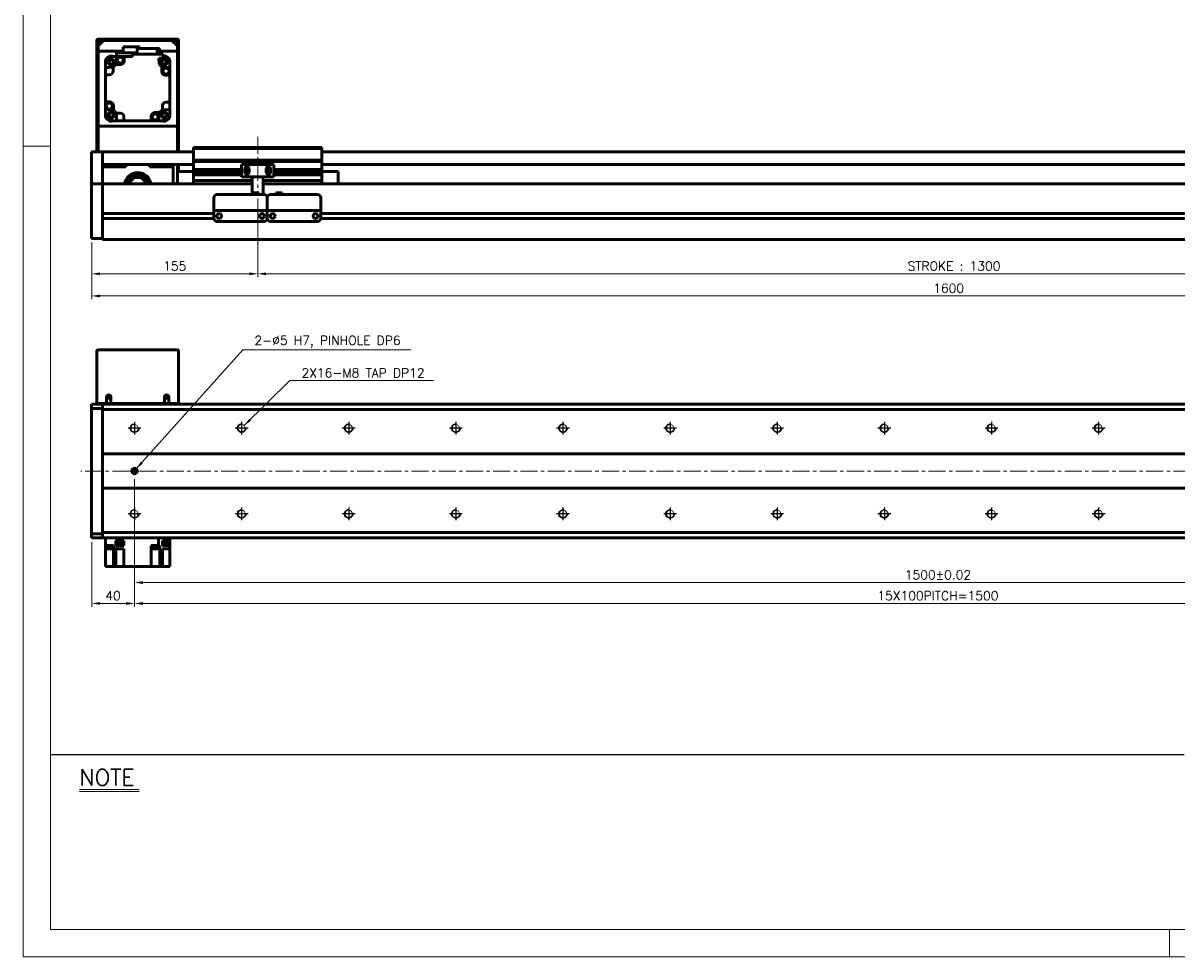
# Model space of a CAD drawing. Header units: millimetres. Extents: x 46891 to 50687, y 6223 to 10043.
# Tile 1 of 5: x 48547 to 49624, y 8529 to 9401. Entities that reach past the tile are written whole.
import ezdxf

# ---------------------------------------------------------------- set-up
doc = ezdxf.new("R2010")
doc.units = ezdxf.units.MM
doc.header["$LTSCALE"] = 0.5
doc.linetypes.add('CENTER', pattern=[50.8, 31.75, -6.35, 6.35, -6.35])
doc.layers.get('0').update_dxf_attribs({"lineweight": 20})
for name, color, linetype, lineweight in [('1', 1, 'CENTER', 13), ('4', 4, 'Continuous', 13), ('외형선(ISO)', 7, 'Continuous', 50)]:
    doc.layers.add(name, color=color, linetype=linetype, lineweight=lineweight)
for name, color, linetype in [('3', 3, 'Continuous'), ('C', 1, 'CENTER'), ('DIM', 4, 'Continuous')]:
    doc.layers.add(name, color=color, linetype=linetype)
doc.styles.add('DSR TEXT', font='romans.shx', dxfattribs={"bigfont": 'whgtxt.shx'})
doc.styles.get("Standard").update_dxf_attribs({"font": 'romans.shx', "bigfont": 'whgtxt.shx'})
doc.dimstyles.new('DSR', dxfattribs={"dimscale": 2, "dimtxt": 3, "dimasz": 3, "dimexe": 0.5, "dimexo": 0.5, "dimgap": 0.5, "dimtad": 1, "dimdsep": 46, "dimtxsty": 'Standard', "dimcen": 2.5, "dimclrd": 4, "dimclre": 4, "dimclrt": 2, "dimadec": 0, "dimazin": 2, "dimtfac": 1, "dimtmove": 0, "dimatfit": 3, "dimfxl": 0, "dimlwd": -1, "dimlwe": -1, "dimarcsym": 0})

# ---------------------------------------------------------------- blocks, each defined once
blk = doc.blocks.new('A$C13F00394')
for p, q in [((-202.34, 25.67), (-191.42, 25.67)), ((-202.34, 25.3), (-191.42, 25.3))]:
    blk.add_line(p, q)
at = {"layer": '3'}
blk.add_line((0, 32), (-207.68, 32), dxfattribs=at)
at = {"layer": '4', "color": 0, "style": 'DSR TEXT'}
blk.add_text('NOTE', height=3, dxfattribs=at).set_placement((-202.39, 26.38))
blk = doc.blocks.new('A$C1C1952E1')
at = {"color": 1}
blk.add_lwpolyline([(0, 0), (420, 0), (420, 297), (0, 297)], close=True, dxfattribs=at)
at = {"color": 3}
blk.add_lwpolyline([(5, 5), (415, 5), (415, 292), (5, 292)], close=True, dxfattribs=at)
blk = doc.blocks.new('*D79')
at = {"color": 1, "linetype": 'ByBlock'}
for p, q in [((48765.7, 9237.2), (48765.7, 9163.8)), ((48610.7, 9196.2), (48610.7, 9163.8)), ((48618.5, 9166.8), (48757.9, 9166.8))]:
    blk.add_line(p, q, dxfattribs=at)
at = {"color": 1}
for points in [[(48618.5, 9168.1), (48618.5, 9165.5), (48610.7, 9166.8)], [(48757.9, 9168.1), (48757.9, 9165.5), (48765.7, 9166.8)]]:
    blk.add_solid(points, dxfattribs=at)
at = {"layer": 'Defpoints', "color": 0}
for p in [(48765.7, 9240.8), (48610.7, 9199.8), (48765.7, 9166.8)]:
    blk.add_point(p, dxfattribs=at)
at = {"color": 3, "insert": (48688.2, 9174), "char_height": 8.4, "attachment_point": 5, "style": 'DSR TEXT'}
blk.add_mtext('155', dxfattribs=at)
blk = doc.blocks.new('*D80')
at = {"color": 1, "linetype": 'ByBlock'}
for p, q in [((48765.7, 9237.2), (48765.7, 9163.8)), ((50065.7, 9237.2), (50065.7, 9163.8)), ((48773.5, 9166.8), (50057.9, 9166.8))]:
    blk.add_line(p, q, dxfattribs=at)
at = {"color": 1}
for points in [[(48773.5, 9168.1), (48773.5, 9165.5), (48765.7, 9166.8)], [(50057.9, 9168.1), (50057.9, 9165.5), (50065.7, 9166.8)]]:
    blk.add_solid(points, dxfattribs=at)
at = {"layer": 'Defpoints', "color": 0}
for p in [(48765.7, 9240.8), (50065.7, 9240.8), (50065.7, 9166.8)]:
    blk.add_point(p, dxfattribs=at)
at = {"color": 3, "insert": (49415.7, 9174), "char_height": 8.4, "attachment_point": 5, "style": 'DSR TEXT'}
blk.add_mtext('STROKE : 1300', dxfattribs=at)
blk = doc.blocks.new('*D82')
at = {"color": 1, "linetype": 'ByBlock'}
for p, q in [((48610.7, 9196.2), (48610.7, 9143.1)), ((50210.7, 9196.2), (50210.7, 9143.1)), ((50202.9, 9146.1), (48618.5, 9146.1))]:
    blk.add_line(p, q, dxfattribs=at)
at = {"color": 1}
for points in [[(48618.5, 9147.4), (48618.5, 9144.8), (48610.7, 9146.1)], [(50202.9, 9147.4), (50202.9, 9144.8), (50210.7, 9146.1)]]:
    blk.add_solid(points, dxfattribs=at)
at = {"layer": 'Defpoints', "color": 0}
for p in [(48610.7, 9199.8), (50210.7, 9199.8), (48610.7, 9146.1)]:
    blk.add_point(p, dxfattribs=at)
at = {"color": 3, "insert": (49410.7, 9153.3), "char_height": 8.4, "attachment_point": 5, "style": 'DSR TEXT'}
blk.add_mtext('1600', dxfattribs=at)
blk = doc.blocks.new('A$C33E56CC6')
h = blk.add_hatch()
h.set_pattern_fill('ANSI31', color=256, style=0)
h.set_pattern_definition([(45, (-7065.45672, -6508.5399), (-0.0883883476, 0.0883883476), [])])
h.paths.add_polyline_path([(4, 6.5, 0.414214), (1.5, 4), (4, 4)])
h.paths.add_polyline_path([(6.5, 4), (4, 4), (4, 1.5, 0.414214)])
blk.add_circle((4, 4), 2.5)
at = {"layer": '1'}
for p, q in [((0, 4), (8, 4)), ((4, 0), (4, 8))]:
    blk.add_line(p, q, dxfattribs=at)
blk = doc.blocks.new('tap8')
blk.add_circle((0, 0), 3.4)
at = {"layer": 'C', "color": 1, "linetype": 'CENTER'}
for p, q in [((-6, 0), (6, 0)), ((0, -6), (0, 6))]:
    blk.add_line(p, q, dxfattribs=at)
at = {"layer": 'DIM', "color": 3}
blk.add_arc((0, 0), 4, 263.8455, 189.4314, dxfattribs=at)
blk = doc.blocks.new('*D89')
at = {"color": 1, "linetype": 'ByBlock'}
for p, q in [((48650.7, 8975.1), (48650.7, 8875.5)), ((50150.7, 8975.1), (50150.7, 8875.5)), ((48658.5, 8878.5), (50142.9, 8878.5))]:
    blk.add_line(p, q, dxfattribs=at)
at = {"color": 1}
for points in [[(48658.5, 8879.8), (48658.5, 8877.2), (48650.7, 8878.5)], [(50142.9, 8879.8), (50142.9, 8877.2), (50150.7, 8878.5)]]:
    blk.add_solid(points, dxfattribs=at)
at = {"layer": 'Defpoints', "color": 0}
for p in [(48650.7, 8978.7), (50150.7, 8978.7), (50150.7, 8878.5)]:
    blk.add_point(p, dxfattribs=at)
at = {"color": 3, "insert": (49400.7, 8885.7), "char_height": 8.4, "attachment_point": 5, "style": 'DSR TEXT'}
blk.add_mtext('1500%%P0.02', dxfattribs=at)
blk = doc.blocks.new('*D91')
at = {"color": 1, "linetype": 'ByBlock'}
for p, q in [((48650.7, 8975.1), (48650.7, 8856)), ((48610.7, 8916.6), (48610.7, 8856)), ((48642.9, 8859), (48618.5, 8859))]:
    blk.add_line(p, q, dxfattribs=at)
at = {"color": 1}
for points in [[(48618.5, 8860.3), (48618.5, 8857.7), (48610.7, 8859)], [(48642.9, 8860.3), (48642.9, 8857.7), (48650.7, 8859)]]:
    blk.add_solid(points, dxfattribs=at)
at = {"layer": 'Defpoints', "color": 0}
for p in [(48650.7, 8978.7), (48610.7, 8920.2), (48610.7, 8859)]:
    blk.add_point(p, dxfattribs=at)
at = {"color": 3, "insert": (48630.7, 8866.2), "char_height": 8.4, "attachment_point": 5, "style": 'DSR TEXT'}
blk.add_mtext('40', dxfattribs=at)
blk = doc.blocks.new('*D93')
at = {"color": 1, "linetype": 'ByBlock'}
for p, q in [((48650.7, 8933), (48650.7, 8856)), ((50150.7, 8933), (50150.7, 8856)), ((48658.5, 8859), (50142.9, 8859))]:
    blk.add_line(p, q, dxfattribs=at)
at = {"color": 1}
for points in [[(48658.5, 8860.3), (48658.5, 8857.7), (48650.7, 8859)], [(50142.9, 8860.3), (50142.9, 8857.7), (50150.7, 8859)]]:
    blk.add_solid(points, dxfattribs=at)
at = {"layer": 'Defpoints', "color": 0}
for p in [(48650.7, 8936.6), (50150.7, 8936.6), (50150.7, 8859)]:
    blk.add_point(p, dxfattribs=at)
at = {"color": 3, "insert": (49400.7, 8866.2), "char_height": 8.4, "attachment_point": 5, "style": 'DSR TEXT'}
blk.add_mtext('15X100PITCH=1500', dxfattribs=at)

msp = doc.modelspace()

# ---------------------------------------------------------------- linework, layer by layer
at = {"color": 1}
for p, q in [((48572.15392, 9285.82874), (48546.67132, 9285.82874)), ((49616.94052, 8554.47812), (49616.94052, 8528.99552))]:
    msp.add_line(p, q, dxfattribs=at)
at = {"layer": '1'}
for p, q in [((48765.66883, 9294.75475), (48765.66883, 9240.75475)), ((50220.66883, 8982.67302), (48600.66883, 8982.67302))]:
    msp.add_line(p, q, dxfattribs=at)
at = {"layer": '외형선(ISO)'}
for p, q in [((48615.66883, 9384.75475), (48615.66883, 9280.75475)), ((48624.66883, 9385.75475), (48616.66883, 9385.75475)), ((48616.66883, 9379.75475), (48621.66883, 9384.75475)), ((48616.66883, 9280.75475), (48616.66883, 9384.25475)), ((48617.16883, 9384.75475), (48624.66883, 9384.75475)), ((48685.66883, 9384.75475), (48621.66883, 9384.75475)), ((48624.66883, 9384.75475), (48624.66883, 9385.75475)), ((48624.66883, 9385.75475), (48628.66883, 9385.75475)), ((48628.66883, 9385.75475), (48628.66883, 9384.75475)), ((48678.66883, 9385.75475), (48628.66883, 9385.75475)), ((48628.66883, 9384.75475), (48678.66883, 9384.75475)), ((48678.66883, 9384.75475), (48678.66883, 9385.75475)), ((48678.66883, 9385.75475), (48682.66883, 9385.75475)), ((48682.66883, 9385.75475), (48682.66883, 9384.75475)), ((48690.66883, 9385.75475), (48682.66883, 9385.75475)), ((48682.66883, 9384.75475), (48690.16883, 9384.75475)), ((48685.66883, 9384.75475), (48690.66883, 9379.75475)), ((48690.66883, 9384.25475), (48690.66883, 9280.75475)), ((48691.66883, 9280.75475), (48691.66883, 9384.75475)), ((48616.66883, 9379.75475), (48616.66883, 9374.75475)), ((48616.66883, 9374.75475), (48640.21883, 9374.75475)), ((48653.19075, 9373.15475), (48633.86883, 9373.15475)), ((48633.86883, 9373.15475), (48633.86883, 9366.54342)), ((48655.31883, 9378.55475), (48640.21883, 9378.55475)), ((48640.21883, 9378.55475), (48640.21883, 9373.15475)), ((48677.36883, 9371.75475), (48648.96883, 9371.75475)), ((48648.96883, 9371.75475), (48648.96883, 9369.75475)), ((48671.95683, 9377.25475), (48653.19075, 9377.25475)), ((48653.19075, 9377.25475), (48653.19075, 9371.75475)), ((48655.31883, 9378.55475), (48655.31883, 9377.25475)), ((48674.14691, 9377.25475), (48671.95683, 9377.25475)), ((48671.95683, 9377.25475), (48671.95683, 9371.75475)), ((48674.14691, 9371.75475), (48674.14691, 9377.25475)), ((48674.14691, 9374.75475), (48690.66883, 9374.75475)), ((48677.36883, 9368.25475), (48677.36883, 9371.75475)), ((48690.66883, 9374.75475), (48690.66883, 9379.75475)), ((48623.66883, 9366.21226), (48623.66883, 9365.45008)), ((48623.66883, 9365.45008), (48623.66883, 9365.25475)), ((48623.66883, 9359.31412), (48623.66883, 9365.25475)), ((48627.9735, 9369.75475), (48627.21132, 9369.75475)), ((48628.16883, 9369.75475), (48627.9735, 9369.75475)), ((48628.16883, 9369.75475), (48633.86883, 9369.75475)), ((48637.66883, 9362.25475), (48633.16075, 9362.25475)), ((48641.16883, 9369.75475), (48634.10947, 9369.75475)), ((48648.96883, 9369.75475), (48641.16883, 9369.75475)), ((48641.16883, 9369.75475), (48641.16883, 9365.75475)), ((48673.34401, 9368.25475), (48677.36883, 9368.25475)), ((48676.16883, 9355.75475), (48676.16883, 9360.26283)), ((48677.36883, 9369.75475), (48679.16883, 9369.75475)), ((48679.36416, 9369.75475), (48679.16883, 9369.75475)), ((48680.12635, 9369.75475), (48679.36416, 9369.75475)), ((48683.66883, 9365.45008), (48683.66883, 9366.21226)), ((48683.66883, 9365.25475), (48683.66883, 9365.45008)), ((48683.66883, 9365.25475), (48683.66883, 9359.31412)), ((48623.66883, 9359.31412), (48623.66883, 9352.55475)), ((48623.66883, 9352.55475), (48623.66883, 9327.25475)), ((48627.16883, 9352.55475), (48623.66883, 9352.55475)), ((48630.66883, 9360.03337), (48630.66883, 9356.05475)), ((48683.66883, 9352.25475), (48679.66883, 9352.25475)), ((48683.66883, 9359.31412), (48683.66883, 9352.25475)), ((48683.66883, 9326.95475), (48683.66883, 9352.25475)), ((48623.66883, 9320.19538), (48623.66883, 9327.25475)), ((48623.66883, 9327.25475), (48627.66883, 9327.25475)), ((48623.66883, 9320.19538), (48623.66883, 9314.25475)), ((48631.16883, 9323.75475), (48631.16883, 9319.24667)), ((48669.66883, 9317.25475), (48674.17691, 9317.25475)), ((48676.66883, 9319.47612), (48676.66883, 9323.45475)), ((48680.16883, 9326.95475), (48683.66883, 9326.95475)), ((48683.66883, 9326.95475), (48683.66883, 9320.19538)), ((48683.66883, 9320.19538), (48683.66883, 9314.25475)), ((48623.66883, 9314.25475), (48623.66883, 9314.05942)), ((48623.66883, 9314.05942), (48623.66883, 9313.29723)), ((48627.21132, 9309.75475), (48627.9735, 9309.75475)), ((48627.9735, 9309.75475), (48628.16883, 9309.75475)), ((48628.16883, 9309.75475), (48634.10947, 9309.75475)), ((48633.39021, 9316.75475), (48637.36883, 9316.75475)), ((48634.10947, 9309.75475), (48640.86883, 9309.75475)), ((48640.86883, 9313.25475), (48640.86883, 9309.75475)), ((48640.86883, 9309.75475), (48666.16883, 9309.75475)), ((48666.16883, 9309.75475), (48666.16883, 9313.75475)), ((48666.16883, 9309.75475), (48673.2282, 9309.75475)), ((48679.16883, 9309.75475), (48673.2282, 9309.75475)), ((48679.16883, 9309.75475), (48679.36416, 9309.75475)), ((48679.36416, 9309.75475), (48680.12635, 9309.75475)), ((48683.66883, 9314.05942), (48683.66883, 9314.25475)), ((48683.66883, 9313.29723), (48683.66883, 9314.05942)), ((48690.66883, 9304.75475), (48616.66883, 9304.75475)), ((48616.66883, 9304.75475), (48616.66883, 9280.75475)), ((48690.66883, 9280.75475), (48690.66883, 9304.75475)), ((48705.66883, 9283.75475), (48705.66883, 9284.75475)), ((48825.66883, 9284.75475), (48705.66883, 9284.75475)), ((48825.66883, 9284.75475), (48825.66883, 9283.75475)), ((48610.66883, 9280.75475), (48610.66883, 9278.75475)), ((48620.66883, 9280.75475), (48610.66883, 9280.75475)), ((48610.66883, 9277.97023), (48610.66883, 9278.75475)), ((48610.66883, 9277.47152), (48610.66883, 9277.97023)), ((48610.66883, 9277.47152), (48610.66883, 9276.40304)), ((48610.66883, 9276.40304), (48610.66883, 9273.41723)), ((48620.66883, 9278.75475), (48620.66883, 9280.75475)), ((48620.66883, 9280.75475), (48705.66883, 9280.75475)), ((48620.66883, 9280.75475), (48620.66883, 9278.75475)), ((48620.66883, 9278.75475), (48620.66883, 9277.97023)), ((48620.66883, 9277.97023), (48620.66883, 9278.75475)), ((48620.66883, 9277.97023), (48620.66883, 9277.47152)), ((48620.66883, 9277.47152), (48620.66883, 9277.97023)), ((48620.66883, 9276.40304), (48620.66883, 9277.47152)), ((48620.66883, 9277.47152), (48620.66883, 9276.40304)), ((48620.66883, 9273.41723), (48620.66883, 9276.40304)), ((48620.66883, 9276.40304), (48620.66883, 9273.41723)), ((48705.66883, 9272.75475), (48705.66883, 9283.75475)), ((48705.66883, 9283.75475), (48825.66883, 9283.75475)), ((48825.66883, 9283.75475), (48825.66883, 9272.75475)), ((48825.66883, 9280.75475), (50200.66883, 9280.75475)), ((48610.66883, 9264.85293), (48610.66883, 9273.41723)), ((48610.66883, 9262.75764), (48610.66883, 9264.85293)), ((48620.66883, 9273.41723), (48620.66883, 9264.85293)), ((48620.66883, 9269.25475), (48620.66883, 9273.41723)), ((48620.66883, 9268.75475), (48705.66883, 9268.75475)), ((48642.66883, 9266.75475), (48620.66883, 9266.75475)), ((48620.66883, 9264.85293), (48620.66883, 9262.75764)), ((48640.66883, 9268.75475), (48640.66883, 9266.75475)), ((48642.66883, 9268.75475), (48642.66883, 9266.75475)), ((48664.66883, 9266.75475), (48664.66883, 9268.75475)), ((48686.66883, 9266.75475), (48664.66883, 9266.75475)), ((48686.66883, 9268.75475), (48686.66883, 9266.75475)), ((48686.66883, 9250.75475), (48686.66883, 9266.75475)), ((48690.66883, 9262.25475), (48690.66883, 9268.75475)), ((48690.66883, 9268.75475), (48690.66883, 9262.25475)), ((48691.66883, 9262.25475), (48691.66883, 9268.75475)), ((48705.66883, 9271.75475), (48705.66883, 9272.75475)), ((48705.66883, 9272.75475), (48825.66883, 9272.75475)), ((48705.66883, 9270.75475), (48705.66883, 9271.75475)), ((48705.66883, 9271.75475), (48825.66883, 9271.75475)), ((48705.66883, 9264.25475), (48705.66883, 9270.75475)), ((48705.66883, 9263.75475), (48705.66883, 9264.25475)), ((48705.66883, 9264.25475), (48750.66883, 9264.25475)), ((48705.66883, 9263.25475), (48705.66883, 9263.75475)), ((48705.66883, 9263.75475), (48750.66883, 9263.75475)), ((48705.66883, 9262.25475), (48705.66883, 9263.25475)), ((48705.66883, 9263.25475), (48750.66883, 9263.25475)), ((48780.66883, 9268.75475), (48750.66883, 9268.75475)), ((48750.66883, 9257.35475), (48750.66883, 9268.75475)), ((48753.66883, 9261.75475), (48753.66883, 9264.75475)), ((48753.66883, 9264.25475), (48757.66883, 9264.25475)), ((48753.66883, 9263.75475), (48757.66883, 9263.75475)), ((48753.66883, 9263.25475), (48757.66883, 9263.25475)), ((48757.66883, 9264.75475), (48757.66883, 9261.75475)), ((48773.66883, 9261.75475), (48773.66883, 9264.75475)), ((48773.66883, 9264.25475), (48777.66883, 9264.25475)), ((48773.66883, 9263.75475), (48777.66883, 9263.75475)), ((48773.66883, 9263.25475), (48777.66883, 9263.25475)), ((48777.66883, 9264.75475), (48777.66883, 9261.75475)), ((48780.66883, 9268.75475), (48780.66883, 9257.35475)), ((48780.66883, 9264.25475), (48825.66883, 9264.25475)), ((48780.66883, 9263.75475), (48825.66883, 9263.75475)), ((48780.66883, 9263.25475), (48825.66883, 9263.25475)), ((48825.66883, 9272.75475), (48825.66883, 9271.75475)), ((48825.66883, 9271.75475), (48825.66883, 9270.75475)), ((48825.66883, 9270.75475), (48825.66883, 9264.25475)), ((48825.66883, 9268.75475), (50200.66883, 9268.75475)), ((48825.66883, 9264.25475), (48825.66883, 9263.75475)), ((48825.66883, 9263.75475), (48825.66883, 9263.25475)), ((48825.66883, 9263.25475), (48825.66883, 9262.25475)), ((48610.66883, 9251.33569), (48610.66883, 9262.75764)), ((48620.66883, 9262.75764), (48620.66883, 9251.33569)), ((48690.66883, 9262.25475), (48690.66883, 9250.75475)), ((48705.66883, 9262.25475), (48690.66883, 9262.25475)), ((48705.66883, 9261.75475), (48705.66883, 9262.25475)), ((48705.66883, 9262.25475), (48750.66883, 9262.25475)), ((48705.66883, 9261.25475), (48705.66883, 9261.75475)), ((48705.66883, 9261.75475), (48750.66883, 9261.75475)), ((48705.66883, 9260.25475), (48705.66883, 9261.25475)), ((48705.66883, 9261.25475), (48750.66883, 9261.25475)), ((48705.66883, 9259.75475), (48705.66883, 9260.25475)), ((48705.66883, 9260.25475), (48750.66883, 9260.25475)), ((48705.66883, 9259.25475), (48705.66883, 9259.75475)), ((48705.66883, 9259.75475), (48750.66883, 9259.75475)), ((48705.66883, 9254.75475), (48705.66883, 9259.25475)), ((48705.66883, 9259.25475), (48750.66883, 9259.25475)), ((48705.66883, 9254.75475), (48705.66883, 9253.75475)), ((48705.66883, 9250.75475), (48705.66883, 9253.75475)), ((48705.66883, 9253.75475), (48760.66883, 9253.75475)), ((48760.66883, 9257.35475), (48750.66883, 9257.35475)), ((48753.66883, 9262.25475), (48754.54559, 9262.25475)), ((48753.66883, 9261.75475), (48754.43933, 9261.75475)), ((48753.73234, 9261.25475), (48754.54559, 9261.25475)), ((48754.34596, 9260.25475), (48756.99171, 9260.25475)), ((48756.79208, 9262.25475), (48757.66883, 9262.25475)), ((48756.79208, 9261.25475), (48757.60533, 9261.25475)), ((48756.89833, 9261.75475), (48757.66883, 9261.75475)), ((48760.66883, 9257.85475), (48760.66883, 9257.35475)), ((48770.66883, 9257.35475), (48760.66883, 9257.35475)), ((48760.66883, 9255.25475), (48760.66883, 9257.35475)), ((48760.66883, 9255.25475), (48760.66883, 9242.2549)), ((48770.66883, 9257.35475), (48770.66883, 9257.85475)), ((48780.66883, 9257.35475), (48770.66883, 9257.35475)), ((48770.66883, 9257.35475), (48770.66883, 9255.25475)), ((48770.66883, 9240.7549), (48770.66883, 9255.25475)), ((48770.66883, 9253.75475), (48825.66883, 9253.75475)), ((48773.66883, 9262.25475), (48774.54559, 9262.25475)), ((48773.66883, 9261.75475), (48774.43933, 9261.75475)), ((48773.73234, 9261.25475), (48774.54559, 9261.25475)), ((48774.34596, 9260.25475), (48776.99171, 9260.25475)), ((48776.79208, 9262.25475), (48777.66883, 9262.25475)), ((48776.79208, 9261.25475), (48777.60533, 9261.25475)), ((48776.89833, 9261.75475), (48777.66883, 9261.75475)), ((48780.66883, 9262.25475), (48825.66883, 9262.25475)), ((48780.66883, 9261.75475), (48825.66883, 9261.75475)), ((48780.66883, 9261.25475), (48825.66883, 9261.25475)), ((48780.66883, 9260.25475), (48825.66883, 9260.25475)), ((48780.66883, 9259.75475), (48825.66883, 9259.75475)), ((48780.66883, 9259.25475), (48825.66883, 9259.25475)), ((48825.66883, 9262.25475), (48840.66883, 9262.25475)), ((48825.66883, 9262.25475), (48825.66883, 9261.75475)), ((48825.66883, 9261.75475), (48825.66883, 9261.25475)), ((48825.66883, 9261.25475), (48825.66883, 9260.25475)), ((48825.66883, 9260.25475), (48825.66883, 9259.75475)), ((48825.66883, 9259.75475), (48825.66883, 9259.25475)), ((48825.66883, 9259.25475), (48825.66883, 9254.75475)), ((48825.66883, 9253.75475), (48825.66883, 9254.75475)), ((48825.66883, 9253.75475), (48825.66883, 9250.75475)), ((48840.66883, 9250.75475), (48840.66883, 9262.25475)), ((48610.66883, 9250.75475), (48610.66883, 9251.33569)), ((48610.66883, 9250.75475), (48610.66883, 9247.75475)), ((48620.66883, 9250.75475), (48610.66883, 9250.75475)), ((48610.66883, 9204.99739), (48610.66883, 9247.75475)), ((48620.66883, 9251.33569), (48620.66883, 9250.75475)), ((48620.66883, 9250.75475), (48620.66883, 9247.75475)), ((48760.66883, 9250.75475), (48620.66883, 9250.75475)), ((48620.66883, 9247.75475), (48620.66883, 9250.75475)), ((48620.66883, 9223.20475), (48620.66883, 9247.75475)), ((48620.66883, 9247.75475), (48620.66883, 9204.99739)), ((48760.66883, 9242.2549), (48760.66883, 9240.7549)), ((48760.66883, 9242.2549), (48766.66883, 9242.2549)), ((48766.66883, 9242.2549), (48766.66883, 9240.7549)), ((50200.66883, 9250.75475), (48770.66883, 9250.75475)), ((48788.66883, 9242.2549), (48782.66883, 9242.2549)), ((48782.66883, 9240.7549), (48782.66883, 9242.2549)), ((48788.66883, 9240.7549), (48788.66883, 9242.2549)), ((48724.66883, 9227.7549), (48724.66883, 9237.7549)), ((48727.66883, 9240.7549), (48771.66883, 9240.7549)), ((48774.66883, 9237.7549), (48774.66883, 9227.7549)), ((48774.66883, 9227.7549), (48774.66883, 9237.7549)), ((48777.66883, 9240.7549), (48821.66883, 9240.7549)), ((48824.66883, 9237.7549), (48824.66883, 9227.7549)), ((48724.66883, 9223.00475), (48620.66883, 9223.00475)), ((48724.66883, 9227.7549), (48724.66883, 9225.7549)), ((48724.66883, 9225.75487), (48724.66883, 9225.7549)), ((48724.66883, 9225.7549), (48774.66883, 9225.7549)), ((48724.66883, 9225.25487), (48724.66883, 9225.75487)), ((48724.66883, 9225.75487), (48727.43933, 9225.75487)), ((48724.66883, 9218.75487), (48724.66883, 9225.25487)), ((48729.69217, 9223.00475), (48729.6455, 9223.00475)), ((48729.89833, 9225.75487), (48732.16883, 9225.75487)), ((48737.16883, 9225.75487), (48762.16883, 9225.75487)), ((48767.16883, 9225.75487), (48769.43933, 9225.75487)), ((48769.69217, 9223.00475), (48769.6455, 9223.00475)), ((48771.89833, 9225.75487), (48774.66883, 9225.75487)), ((48774.66883, 9225.7549), (48774.66883, 9227.7549)), ((48774.66883, 9227.7549), (48774.66883, 9225.7549)), ((48774.66883, 9225.7549), (48774.66883, 9225.75487)), ((48774.66883, 9225.75487), (48774.66883, 9225.7549)), ((48774.66883, 9225.7549), (48824.66883, 9225.7549)), ((48774.66883, 9225.75487), (48774.66883, 9225.25487)), ((48774.66883, 9225.25487), (48774.66883, 9225.75487)), ((48774.66883, 9225.75487), (48777.43933, 9225.75487)), ((48774.66883, 9225.25487), (48774.66883, 9218.75487)), ((48774.66883, 9218.75487), (48774.66883, 9225.25487)), ((48779.69217, 9223.00475), (48779.6455, 9223.00475)), ((48779.89833, 9225.75487), (48782.16883, 9225.75487)), ((48787.16883, 9225.75487), (48812.16883, 9225.75487)), ((48817.16883, 9225.75487), (48819.43933, 9225.75487)), ((48819.69217, 9223.00475), (48819.6455, 9223.00475)), ((48821.89833, 9225.75487), (48824.66883, 9225.75487)), ((48824.66883, 9225.7549), (48824.66883, 9227.7549)), ((48824.66883, 9225.7549), (48824.66883, 9225.75487)), ((48824.66883, 9225.75487), (48824.66883, 9225.25487)), ((48824.66883, 9225.25487), (48824.66883, 9218.75487)), ((50028.66883, 9223.00475), (48824.66883, 9223.00475)), ((48724.67928, 9218.50475), (48620.66883, 9218.50475)), ((48620.66883, 9204.99739), (48620.66883, 9218.30475)), ((48727.66883, 9215.75487), (48771.66883, 9215.75487)), ((48774.67928, 9218.50475), (48774.65839, 9218.50475)), ((48777.66883, 9215.75487), (48821.66883, 9215.75487)), ((50028.67928, 9218.50475), (48824.65839, 9218.50475)), ((48610.66883, 9204.99739), (48610.66883, 9202.87607)), ((48610.66883, 9199.75475), (48610.66883, 9202.87607)), ((48620.66883, 9199.75475), (48610.66883, 9199.75475)), ((48620.66883, 9204.99739), (48620.66883, 9202.87607)), ((48620.66883, 9202.87607), (48620.66883, 9204.99739)), ((48620.66883, 9198.75475), (48620.66883, 9202.87607)), ((48620.66883, 9202.87607), (48620.66883, 9199.75475)), ((48620.66883, 9198.75475), (50200.66883, 9198.75475)), ((48615.66883, 9045.67302), (48615.66883, 9094.67302)), ((48616.66883, 9095.67302), (48690.66883, 9095.67302)), ((48691.66883, 9094.67302), (48691.66883, 9045.67302)), ((48624.66883, 9051.67302), (48624.66883, 9045.67302)), ((48628.66883, 9045.67302), (48628.66883, 9051.67302)), ((48678.66883, 9051.67302), (48678.66883, 9045.67302)), ((48682.66883, 9045.67302), (48682.66883, 9051.67302)), ((48610.66883, 9044.29434), (48610.66883, 9045.17302)), ((48620.66883, 9045.17302), (48610.66883, 9045.17302)), ((48610.66883, 9044.29434), (48610.66883, 9041.17302)), ((48610.66883, 9041.17302), (48610.66883, 8924.17302)), ((48620.66883, 9041.17302), (48610.66883, 9041.17302)), ((48615.66883, 9045.67302), (48616.66883, 9045.67302)), ((48616.66883, 9045.67302), (48624.66883, 9045.67302)), ((48620.66883, 9044.29434), (48620.66883, 9045.17302)), ((50200.66883, 9045.17302), (48620.66883, 9045.17302)), ((48620.66883, 9045.17302), (48620.66883, 9044.29434)), ((48620.66883, 9044.29434), (48620.66883, 9040.17302)), ((48620.66883, 9041.17302), (48620.66883, 9044.29434)), ((48620.66883, 9040.17302), (48620.66883, 8998.67302)), ((50200.66883, 9040.17302), (48620.66883, 9040.17302)), ((48624.66883, 9045.67302), (48628.66883, 9045.67302)), ((48628.66883, 9045.67302), (48678.66883, 9045.67302)), ((48638.01883, 9045.55802), (48669.31883, 9045.55802)), ((48638.01883, 9045.55802), (48638.01883, 9045.21302)), ((48638.01883, 9045.21302), (48669.31883, 9045.21302)), ((48669.31883, 9045.55802), (48669.31883, 9045.21302)), ((48678.66883, 9045.67302), (48682.66883, 9045.67302)), ((48682.66883, 9045.67302), (48690.66883, 9045.67302)), ((48690.66883, 9045.67302), (48691.66883, 9045.67302)), ((48620.66883, 8998.67302), (48620.66883, 8997.81947)), ((48620.66883, 8998.67302), (50200.66883, 8998.67302)), ((48620.66883, 8997.81947), (48620.66883, 8997.46591)), ((48620.66883, 8997.46591), (48620.66883, 8967.88013)), ((48620.66883, 8967.88013), (48620.66883, 8997.46591)), ((48620.66883, 8967.88013), (48620.66883, 8967.52658)), ((48620.66883, 8967.52658), (48620.66883, 8966.67302)), ((48620.66883, 8966.67302), (48620.66883, 8925.17302)), ((50200.66883, 8966.67302), (48620.66883, 8966.67302)), ((48610.66883, 8924.17302), (48610.66883, 8921.0517)), ((48620.66883, 8924.17302), (48610.66883, 8924.17302)), ((48610.66883, 8920.17302), (48610.66883, 8921.0517)), ((48620.66883, 8920.17302), (48610.66883, 8920.17302)), ((48620.66883, 8925.17302), (48620.66883, 8921.0517)), ((48620.66883, 8925.17302), (50200.66883, 8925.17302)), ((48620.66883, 8921.0517), (48620.66883, 8924.17302)), ((48620.66883, 8920.17302), (48620.66883, 8921.0517)), ((48620.66883, 8921.0517), (48620.66883, 8920.17302)), ((50200.66883, 8920.17302), (48620.66883, 8920.17302)), ((48623.66883, 8920.17302), (48623.66883, 8913.07302)), ((48634.10947, 8920.17302), (48634.10947, 8917.57302)), ((48673.2282, 8920.17302), (48673.2282, 8913.07302)), ((48683.66883, 8920.17302), (48683.66883, 8917.57302)), ((48623.66883, 8917.57302), (48623.63392, 8917.57302)), ((48623.63392, 8917.57302), (48623.63392, 8916.87302)), ((48623.63392, 8916.87302), (48623.66883, 8916.87302)), ((48623.66883, 8913.07302), (48623.66883, 8893.57302)), ((48623.66883, 8913.07302), (48629.22881, 8913.07302)), ((48624.18013, 8913.07302), (48624.18013, 8912.57302)), ((48624.18013, 8912.57302), (48630.18013, 8912.57302)), ((48624.23013, 8912.57302), (48624.23013, 8911.87302)), ((48624.23013, 8911.87302), (48630.13013, 8911.87302)), ((48624.38013, 8911.87302), (48624.38013, 8909.87302)), ((48624.38013, 8909.87302), (48629.98013, 8909.87302)), ((48631.16883, 8913.07302), (48629.22881, 8913.07302)), ((48629.98013, 8911.87302), (48629.98013, 8909.87302)), ((48630.13013, 8912.57302), (48630.13013, 8911.87302)), ((48630.18013, 8913.07302), (48630.18013, 8912.57302)), ((48631.16883, 8913.07302), (48631.16883, 8893.57302)), ((48633.71016, 8917.57302), (48633.39021, 8917.57302)), ((48633.39021, 8917.57302), (48633.39021, 8913.07302)), ((48633.39021, 8913.07302), (48633.71016, 8913.07302)), ((48633.71016, 8910.07302), (48633.39021, 8910.07302)), ((48633.39021, 8910.07302), (48633.39021, 8893.57302)), ((48633.71016, 8917.57302), (48634.10947, 8917.57302)), ((48634.10947, 8913.07302), (48633.71016, 8913.07302)), ((48633.71016, 8910.07302), (48634.10947, 8910.07302)), ((48634.05608, 8917.57302), (48634.05608, 8916.87302)), ((48634.05608, 8916.87302), (48639.95608, 8916.87302)), ((48634.10947, 8917.57302), (48636.55355, 8917.57302)), ((48634.10947, 8913.07302), (48634.10947, 8910.07302)), ((48640.86883, 8913.07302), (48634.10947, 8913.07302)), ((48634.10947, 8910.07302), (48640.86883, 8910.07302)), ((48634.20608, 8916.87302), (48634.20608, 8914.87302)), ((48634.20608, 8914.87302), (48639.80608, 8914.87302)), ((48637.45862, 8917.57302), (48636.55355, 8917.57302)), ((48637.45862, 8917.57302), (48640.86883, 8917.57302)), ((48639.80608, 8916.87302), (48639.80608, 8914.87302)), ((48639.95608, 8917.57302), (48639.95608, 8916.87302)), ((48640.86883, 8913.07302), (48640.86883, 8917.57302)), ((48640.86883, 8893.57302), (48640.86883, 8910.07302)), ((48666.16883, 8913.07302), (48673.2282, 8913.07302)), ((48666.16883, 8913.07302), (48666.16883, 8893.57302)), ((48666.9648, 8913.07302), (48666.9648, 8912.57302)), ((48666.9648, 8912.57302), (48672.9648, 8912.57302)), ((48667.0148, 8912.57302), (48667.0148, 8911.87302)), ((48667.0148, 8911.87302), (48672.9148, 8911.87302)), ((48667.1648, 8911.87302), (48667.1648, 8909.87302)), ((48667.1648, 8909.87302), (48672.7648, 8909.87302)), ((48672.7648, 8911.87302), (48672.7648, 8909.87302)), ((48672.9148, 8912.57302), (48672.9148, 8911.87302)), ((48672.9648, 8913.07302), (48672.9648, 8912.57302)), ((48673.2282, 8913.07302), (48673.62751, 8913.07302)), ((48674.17691, 8913.07302), (48673.62751, 8913.07302)), ((48674.17691, 8913.07302), (48674.17691, 8893.57302)), ((48678.10886, 8917.57302), (48676.66883, 8917.57302)), ((48676.66883, 8917.57302), (48676.66883, 8913.07302)), ((48676.66883, 8913.07302), (48678.10886, 8913.07302)), ((48678.10886, 8910.07302), (48676.66883, 8910.07302)), ((48676.66883, 8910.07302), (48676.66883, 8893.57302)), ((48677.80375, 8917.57302), (48677.80375, 8916.87302)), ((48677.80375, 8916.87302), (48683.70375, 8916.87302)), ((48677.95375, 8916.87302), (48677.95375, 8914.87302)), ((48677.95375, 8914.87302), (48683.55375, 8914.87302)), ((48678.10886, 8917.57302), (48683.66883, 8917.57302)), ((48683.66883, 8913.07302), (48678.10886, 8913.07302)), ((48678.10886, 8910.07302), (48683.66883, 8910.07302)), ((48683.55375, 8916.87302), (48683.55375, 8914.87302)), ((48683.70375, 8917.57302), (48683.66883, 8917.57302)), ((48683.66883, 8913.07302), (48683.66883, 8916.87302)), ((48683.66883, 8910.07302), (48683.66883, 8913.07302)), ((48683.66883, 8910.07302), (48683.66883, 8893.57302)), ((48683.70375, 8917.57302), (48683.70375, 8916.87302)), ((48623.66883, 8893.57302), (48627.66883, 8893.57302)), ((48631.16883, 8893.57302), (48627.66883, 8893.57302)), ((48633.39021, 8893.57302), (48631.16883, 8893.57302)), ((48633.39021, 8893.57302), (48637.36883, 8893.57302)), ((48640.86883, 8893.57302), (48637.36883, 8893.57302)), ((48640.86883, 8893.57302), (48666.16883, 8893.57302)), ((48669.66883, 8893.57302), (48666.16883, 8893.57302)), ((48669.66883, 8893.57302), (48674.17691, 8893.57302)), ((48676.66883, 8893.57302), (48674.17691, 8893.57302)), ((48680.16883, 8893.57302), (48676.66883, 8893.57302)), ((48680.16883, 8893.57302), (48683.66883, 8893.57302))]:
    msp.add_line(p, q, dxfattribs=at)
for centre, radius in [((48628.9201, 9364.50348), 2.9), ((48628.9201, 9364.50348), 2.7), ((48628.9201, 9364.50348), 2.5), ((48628.9201, 9364.50348), 2.1), ((48637.37287, 9366.24345), 3), ((48637.37287, 9366.24345), 2.95), ((48637.37287, 9366.24345), 2.8), ((48678.41757, 9364.50348), 2.9), ((48678.41757, 9364.50348), 2.7), ((48678.41757, 9364.50348), 2.5), ((48678.41757, 9364.50348), 2.1), ((48680.15754, 9356.05071), 3), ((48680.15754, 9356.05071), 2.95), ((48680.15754, 9356.05071), 2.8), ((48627.18013, 9323.45879), 3), ((48627.18013, 9323.45879), 2.95), ((48627.18013, 9323.45879), 2.8), ((48628.9201, 9315.00601), 2.9), ((48628.9201, 9315.00601), 2.7), ((48628.9201, 9315.00601), 2.5), ((48628.9201, 9315.00601), 2.1), ((48678.41757, 9315.00601), 2.9), ((48678.41757, 9315.00601), 2.7), ((48678.41757, 9315.00601), 2.5), ((48678.41757, 9315.00601), 2.1), ((48669.9648, 9313.26604), 3), ((48669.9648, 9313.26604), 2.95), ((48669.9648, 9313.26604), 2.8), ((48729.66883, 9220.75487), 2.25), ((48769.66883, 9220.75487), 2.25), ((48779.66883, 9220.75487), 2.25), ((48819.66883, 9220.75487), 2.25), ((48626.66883, 9051.67302), 1.2295), ((48680.66883, 9051.67302), 1.2295), ((48650.66883, 8982.67302), 2.5)]:
    msp.add_circle(centre, radius, dxfattribs=at)
for centre, radius, start, end in [((48616.66883, 9384.75475), 1, 90, 180), ((48617.16883, 9384.25475), 0.5, 90, 180), ((48690.16883, 9384.25475), 0.5, 0, 90), ((48690.66883, 9384.75475), 1, 0, 90), ((48628.16883, 9365.25475), 4.5, 90, 180), ((48653.66883, 9339.75475), 40, 138.28679971, 138.59037789), ((48653.66883, 9339.75475), 39.5, 139.40961259, 139.41958134), ((48653.66883, 9339.75475), 40, 131.40962211, 131.71320029), ((48628.9201, 9367.50348), 2.75, 54.9489798, 125.0510202), ((48653.66883, 9339.75475), 39.5, 130.58041866, 130.59038741), ((48628.9201, 9364.50348), 4.8, 291.36575753, 332.06387432), ((48628.9201, 9364.50348), 4.8, 332.06387432, 356.31242822), ((49012.9234, 9339.75475), 380, 175.47193699, 176.31242822), ((48637.66883, 9365.75475), 3.5, 270, 0), ((48294.41426, 9339.75475), 380, 3.68757178, 4.3012223), ((48678.41757, 9364.50348), 4.8, 183.68757178, 242.06387432), ((48678.41757, 9364.50348), 4.8, 242.06387432, 266.31242822), ((48678.41757, 9367.50348), 2.75, 54.9489798, 112.41788974), ((48679.16883, 9365.25475), 4.5, 0, 90), ((48653.66883, 9339.75475), 39.5, 49.40961259, 49.41958134), ((48653.66883, 9339.75475), 40, 48.28679971, 48.59037789), ((48653.66883, 9339.75475), 40, 41.40962211, 41.71320029), ((48653.66883, 9339.75475), 39.5, 40.58041866, 40.59038741), ((48626.58392, 9356.4175), 2.95, 171.17588203, 188.82411797), ((48653.66883, 8980.50018), 380, 93.68757178, 94.52806301), ((48627.16883, 9356.05475), 3.5, 270, 0), ((48628.9201, 9364.50348), 4.8, 273.68757178, 291.36575753), ((48679.66883, 9355.75475), 3.5, 180, 270), ((48653.66883, 8980.50018), 380, 85.47193699, 86.31242822), ((48653.66883, 9699.00932), 380, 265.47193699, 266.31242822), ((48627.66883, 9323.75475), 3.5, 0, 90), ((48628.9201, 9315.00601), 4.8, 62.06387432, 86.31242822), ((48628.9201, 9315.00601), 4.8, 21.36575753, 62.06387432), ((48669.66883, 9313.75475), 3.5, 90, 180), ((48678.41757, 9315.00601), 4.8, 152.06387432, 176.31242822), ((48678.41757, 9315.00601), 4.8, 111.36575753, 152.06387432), ((48680.16883, 9323.45475), 3.5, 90, 180), ((48678.41757, 9315.00601), 4.8, 93.68757178, 111.36575753), ((48653.66883, 9699.00932), 380, 273.68757178, 274.52806301), ((48680.75375, 9323.092), 2.95, 351.17588203, 8.82411797), ((48628.16883, 9314.25475), 4.5, 180, 270), ((48653.66883, 9339.75475), 39.5, 220.58041866, 220.59038741), ((48653.66883, 9339.75475), 40, 221.40962211, 221.71320029), ((48653.66883, 9339.75475), 40, 228.28679971, 228.59037789), ((48628.9201, 9312.00601), 2.75, 234.9489798, 305.0510202), ((48653.66883, 9339.75475), 39.5, 229.40961259, 229.41958134), ((48628.9201, 9315.00601), 4.8, 3.68757178, 21.36575753), ((49012.9234, 9339.75475), 380, 183.68757178, 184.52806301), ((48637.00608, 9312.66983), 2.95, 261.17588203, 278.82411797), ((48637.36883, 9313.25475), 3.5, 0, 90), ((48294.41426, 9339.75475), 380, 355.47193699, 356.31242822), ((48678.41757, 9312.00615), 2.75, 234.95393565, 305.04606435), ((48679.16883, 9314.25475), 4.5, 270, 0), ((48653.66883, 9339.75475), 39.5, 310.58041866, 310.59038741), ((48653.66883, 9339.75475), 40, 311.40962211, 311.71320029), ((48653.66883, 9339.75475), 40, 318.28679971, 318.59037789), ((48653.66884, 9339.75475), 39.5, 319.40961259, 319.41958134), ((48669.66883, 9264.75475), 2.4585, 54.43972491, 125.56027509), ((48755.66883, 9264.75475), 2, 0, 180), ((48775.66883, 9264.75475), 2, 0, 180), ((48653.66883, 9248.75475), 12.5, 9.20689635, 170.79310365), ((48653.66883, 9248.75475), 10.85, 10.62217737, 169.37782263), ((48653.66883, 9248.75475), 8.5, 13.60896082, 166.39103918), ((48653.66883, 9248.75475), 8, 14.47751239, 165.52248761), ((48755.66883, 9261.75475), 2, 180, 0), ((48755.66883, 9261.75475), 1.2295, 156.00421868, 180), ((48755.66883, 9261.75475), 1.2295, 180, 203.99578132), ((48755.66883, 9261.75475), 1.2295, 23.99578132, 156.00421868), ((48755.66883, 9261.75475), 1.2295, 203.99578132, 336.00421868), ((48755.66883, 9261.75475), 1.2295, 0, 23.99578132), ((48755.66883, 9261.75475), 1.2295, 336.00421868, 0), ((48775.66883, 9261.75475), 2, 180, 0), ((48775.66883, 9261.75475), 1.2295, 156.00421868, 180), ((48775.66883, 9261.75475), 1.2295, 180, 203.99578132), ((48775.66883, 9261.75475), 1.2295, 23.99578132, 156.00421868), ((48775.66883, 9261.75475), 1.2295, 203.99578132, 336.00421868), ((48775.66883, 9261.75475), 1.2295, 0, 23.99578132), ((48775.66883, 9261.75475), 1.2295, 336.00421868, 0), ((48727.66883, 9237.7549), 3, 90, 180), ((48771.66883, 9237.7549), 3, 0, 90), ((48777.66883, 9237.7549), 3, 90, 180), ((48821.66883, 9237.7549), 3, 0, 90), ((48727.66883, 9218.75487), 3, 180, 270), ((48771.66883, 9218.75487), 3, 270, 0), ((48777.66883, 9218.75487), 3, 180, 270), ((48821.66883, 9218.75487), 3, 270, 0), ((48616.66883, 9094.67302), 1, 90, 180), ((48690.66883, 9094.67302), 1, 0, 90), ((48626.66883, 9051.67302), 2, 0, 180), ((48680.66883, 9051.67302), 2, 0, 180)]:
    msp.add_arc(centre, radius, start, end, dxfattribs=at)
for centre, major_axis, start_param, end_param in [((48728.66883, 9225.75489), (-1.2295, 0), 3.1415796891, 6.2831723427), ((48734.66883, 9225.75489), (-2.5, 0), 3.1430485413, 6.2846411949), ((48764.66883, 9225.75489), (-2.5, 0), 3.1430485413, 6.2846411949), ((48770.66883, 9225.75489), (-1.2295, 0), 3.135341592, 6.2769342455), ((48778.66883, 9225.75489), (-1.2295, 0), 3.1405205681, 6.2821132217), ((48784.66883, 9225.75489), (-2.5, 0), 3.1424473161, 6.2840399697), ((48814.66883, 9225.75489), (-2.5, 0), 3.1405521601, 6.2821448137), ((48820.66883, 9225.75489), (-1.2295, 0), 3.1424473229, 6.2840399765)]:
    msp.add_ellipse(centre, major_axis=major_axis, ratio=0.00001, start_param=start_param, end_param=end_param, dxfattribs=at)
for points in [[(48754.95352, 9260.75475), (48755.66883, 9260.75475), (48756.38415, 9260.75475)], [(48774.95352, 9260.75475), (48775.66883, 9260.75475), (48776.38415, 9260.75475)]]:
    msp.add_rational_spline(points, [1, 1.22950000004, 1], degree=2, dxfattribs=at)

# ---------------------------------------------------------------- block references
at = {"xscale": 5.096520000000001, "yscale": 5.096520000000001, "zscale": 5.096520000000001}
for name, p in [('A$C1C1952E1', (48546.67132, 8528.99552)), ('A$C13F00394', (49630.61214, 8554.47812))]:
    msp.add_blockref(name, p, dxfattribs=at)
at = {"xscale": -1}
for name, p, rotation in [('tap8', (48650.66883, 9022.67302), 90), ('tap8', (48750.66883, 9022.67302), 90), ('tap8', (48850.66883, 9022.67302), 90), ('tap8', (48950.66883, 9022.67302), 90), ('tap8', (49050.66883, 9022.67302), 90), ('tap8', (49150.66883, 9022.67302), 90), ('tap8', (49250.66883, 9022.67302), 90), ('tap8', (49350.66883, 9022.67302), 90), ('tap8', (49450.66883, 9022.67302), 90), ('tap8', (49550.66883, 9022.67302), 90), ('A$C33E56CC6', (48646.66883, 8986.67302), 180), ('tap8', (48650.66883, 8942.67302), 90), ('tap8', (48750.66883, 8942.67302), 90), ('tap8', (48850.66883, 8942.67302), 90), ('tap8', (48950.66883, 8942.67302), 90), ('tap8', (49050.66883, 8942.67302), 90), ('tap8', (49150.66883, 8942.67302), 90), ('tap8', (49250.66883, 8942.67302), 90), ('tap8', (49350.66883, 8942.67302), 90), ('tap8', (49450.66883, 8942.67302), 90), ('tap8', (49550.66883, 8942.67302), 90)]:
    msp.add_blockref(name, p, dxfattribs=dict(at, rotation=rotation))

# ---------------------------------------------------------------- texts
at = {"color": 3, "char_height": 8.4, "attachment_point": 1, "style": 'DSR TEXT'}
for s, insert in [('2-%%C5 H7, PINHOLE DP6', (48762.65844, 9108.77775)), ('2X16-M8 TAP DP12', (48806.64151, 9078.52553))]:
    msp.add_mtext(s, dxfattribs=dict(at, insert=insert))

# ---------------------------------------------------------------- dimensions: what is measured, and where the dimension line sits
for base, p1, p2, picture, middle in [((48765.66883, 9166.77133), (48610.66883, 9199.75475), (48765.66883, 9240.75475), '*D79', (48688.16883, 9173.97133)), ((48610.66883, 9146.09697), (50210.66883, 9199.75475), (48610.66883, 9199.75475), '*D82', (49410.66883, 9153.29697))]:
    dim = msp.add_linear_dim(base=base, p1=p1, p2=p2, dimstyle='DSR', override={"dimscale": 3, "dimtxt": 2.8, "dimasz": 2.600136, "dimexe": 1, "dimexo": 1.2, "dimgap": 1, "dimdec": 4, "dimtxsty": 'DSR TEXT', "dimclrd": 1, "dimclre": 1, "dimclrt": 3, "dimtdec": 4, "dimtix": 1})
    dim.commit()
    dim.dimension.update_dxf_attribs({"geometry": picture, "text_midpoint": middle})
for base, p1, p2, text, picture, middle in [((50065.66883, 9166.77133), (48765.66883, 9240.75475), (50065.66883, 9240.75475), 'STROKE : <>', '*D80', (49415.66883, 9173.97133)), ((50150.66883, 8878.48094), (48650.66883, 8978.67302), (50150.66883, 8978.67302), '<>%%P0.02', '*D89', (49400.66883, 8885.68094)), ((50150.66883, 8858.99842), (48650.66883, 8936.62605), (50150.66883, 8936.62605), '15X100PITCH=<>', '*D93', (49400.66883, 8866.19842))]:
    dim = msp.add_linear_dim(base=base, p1=p1, p2=p2, text=text, dimstyle='DSR', override={"dimscale": 3, "dimtxt": 2.8, "dimasz": 2.600136, "dimexe": 1, "dimexo": 1.2, "dimgap": 1, "dimdec": 4, "dimtxsty": 'DSR TEXT', "dimclrd": 1, "dimclre": 1, "dimclrt": 3, "dimtdec": 4, "dimtix": 1})
    dim.commit()
    dim.dimension.update_dxf_attribs({"geometry": picture, "text_midpoint": middle})
dim = msp.add_linear_dim(base=(48610.66883, 8858.99842), p1=(48650.66883, 8978.67302), p2=(48610.66883, 8920.17302), dimstyle='DSR', override={"dimscale": 3, "dimtxt": 2.8, "dimasz": 2.600136, "dimexe": 1, "dimexo": 1.2, "dimgap": 1, "dimdec": 4, "dimtxsty": 'DSR TEXT', "dimclrd": 1, "dimclre": 1, "dimclrt": 3, "dimtdec": 4, "dimtix": 1})
dim.commit()
dim.dimension.update_dxf_attribs({"geometry": '*D91', "text_midpoint": (48630.66883, 8858.99842), "dimtype": 160})

# ---------------------------------------------------------------- leaders
at = {"annotation_type": 0, "has_hookline": 1, "hookline_direction": 0}
for points, text_width in [([(48652.24721, 8984.61177), (48751.85803, 9095.77775), (48759.65844, 9095.77775)], 145.875), ([(48753.04992, 9025.10004), (48795.8411, 9067.12553), (48803.64151, 9067.12553)], 123.25)]:
    msp.add_leader(points, dimstyle='DSR', override={"dimscale": 3, "dimtxt": 2.8, "dimasz": 2.600136, "dimexe": 1, "dimexo": 1.2, "dimgap": 1, "dimdec": 4, "dimtxsty": 'DSR TEXT', "dimclrd": 1, "dimclre": 1, "dimclrt": 3, "dimtdec": 4, "dimtix": 1}, dxfattribs=dict(at, text_width=text_width))

doc.saveas('drawing.dxf')
